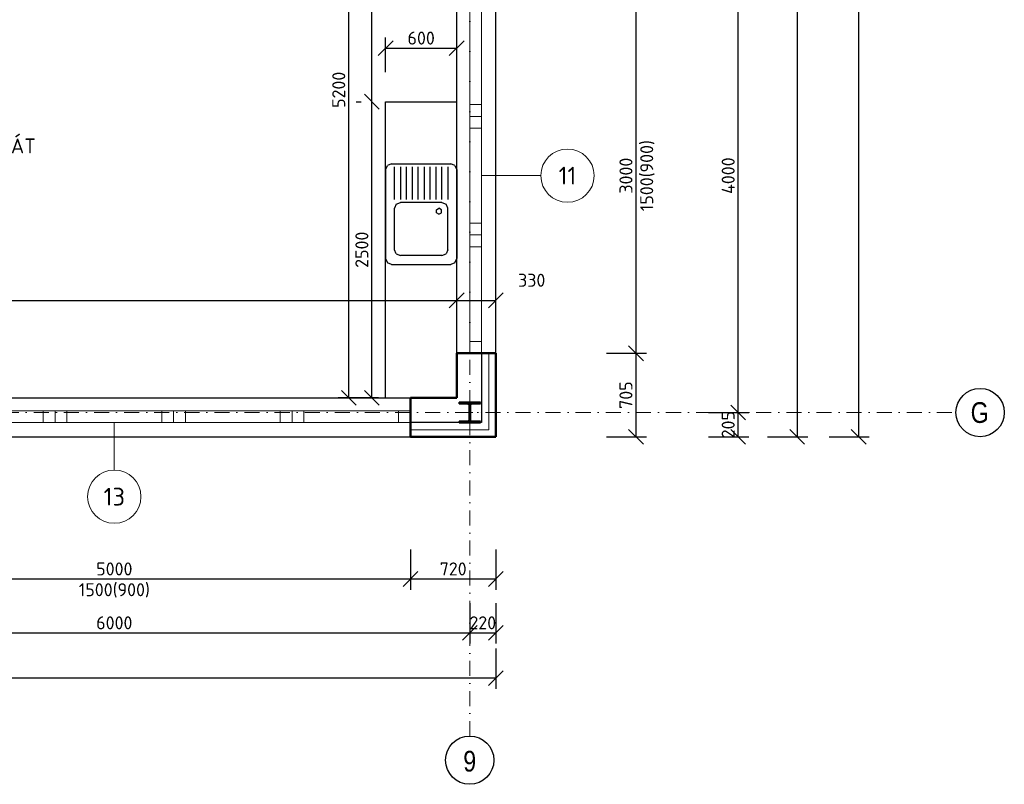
# Model space of a CAD drawing. Header units: millimetres. Extents: x -118752 to 407724, y -73278 to 155058.
# Tile 52 of 256: x 99646 to 107957, y -40922 to -34466. Entities that reach past the tile are written whole.
import ezdxf
from ezdxf.enums import TextEntityAlignment as Align

# ---------------------------------------------------------------- set-up
doc = ezdxf.new("R2010")
doc.units = ezdxf.units.MM
doc.header["$LTSCALE"] = 10
doc.linetypes.add('DASHDOT', pattern=[25.4, 12.7, -6.35, 0, -6.35])
doc.layers.add('CA_drez pravouhly+odkap. plocha (85x60xEH87)', color=7, linetype='Continuous')
doc.layers.add('IN_SANITA', color=7, linetype='Continuous')
for name, color, linetype, lineweight in [('CKBUBLINY', 1, 'Continuous', 18), ('CKBUBLINY_POPIS', 3, 'Continuous', 25), ('CKIZOLACE', 1, 'Continuous', 18), ('CKKOTY', 3, 'Continuous', 25), ('CKOKNA', 1, 'Continuous', 18), ('CKPOPISM', 6, 'Continuous', 50), ('CKPOPISM_POPIS', 3, 'Continuous', 25), ('CKRASTR', 7, 'DASHDOT', 15), ('CKRASTR_POPIS', 3, 'Continuous', 25), ('CKSTENY_PODROVINOU', 7, 'Continuous', 25), ('CKSTENY_REZ', 6, 'Continuous', 50), ('CSPROFILY_OSY', 1, 'DASHDOT', 18), ('CSPROFILY_REZY', 4, 'Continuous', 50), ('srafy', 7, 'Continuous', 18)]:
    doc.layers.add(name, color=color, linetype=linetype, lineweight=lineweight)
doc.styles.add('Arial', font='arial.ttf', dxfattribs={"width": 0.8})
doc.styles.get("Standard").update_dxf_attribs({"font": 'isocpeur.ttf'})
doc.linetypes.add('IZOLACE_POLYSTYREN_EXPANDOVANY', pattern='A,1,[224,CADKON.SHX,S=0.01,R=0,X=-0.5,Y=-1.74],-2', length=3)
doc.dimstyles.new('CADKON', dxfattribs={"dimscale": 50, "dimtxt": 2.2, "dimasz": 2.5, "dimexe": 1.8, "dimexo": 5, "dimgap": 0.6, "dimtad": 1, "dimrnd": 1, "dimtxsty": 'Standard', "dimblk1": 'OBLIQUE', "dimblk2": 'OBLIQUE', "dimsah": 1, "dimcen": 2.5, "dimadec": 1, "dimazin": 2, "dimtfac": 1, "dimtdec": 4, "dimtix": 1, "dimtmove": 2, "dimatfit": 3, "dimldrblk": 'OPEN30', "dimfxl": 5, "dimfxlon": 1, "dimtolj": 1, "dimarcsym": 0})

# ---------------------------------------------------------------- blocks, each defined once
blk = doc.blocks.new('_OBLIQUE')
at = {"color": 0, "linetype": 'ByBlock'}
blk.add_line((-0.5, -0.5), (0.5, 0.5), dxfattribs=at)
blk = doc.blocks.new('*D8029')
at = {"layer": 'CKKOTY', "color": 0, "lineweight": -2}
for p, q in [((104597.7, -37283), (104937.7, -37283)), ((104847.7, -37283), (104847.7, -37988.5)), ((104597.7, -37988.5), (104937.7, -37988.5))]:
    blk.add_line(p, q, dxfattribs=at)
at = {"layer": 'Defpoints', "color": 0}
for p in [(103664.4, -37283), (103664.4, -37988.5), (104847.7, -37988.5)]:
    blk.add_point(p, dxfattribs=at)
at = {"layer": 'CKKOTY', "color": 0, "lineweight": -2, "xscale": 125, "yscale": 125, "zscale": 125}
for p, rotation in [((104847.7, -37283), 90), ((104847.7, -37988.5), 270)]:
    blk.add_blockref('_OBLIQUE', p, dxfattribs=dict(at, rotation=rotation))
at = {"layer": 'CKKOTY', "color": 0, "insert": (104762.7, -37635.7), "char_height": 110, "attachment_point": 5, "rotation": 90}
blk.add_mtext('\\A1;705', dxfattribs=at)
blk = doc.blocks.new('_Open30')
at = {"color": 0, "lineweight": -2}
for p, q in [((-1, 0.268), (0, 0)), ((0, 0), (-1, -0.268)), ((0, 0), (-1, 0))]:
    blk.add_line(p, q, dxfattribs=at)
blk = doc.blocks.new('*D8030')
at = {"layer": 'CKKOTY', "color": 0, "lineweight": -2}
for p, q in [((102944.4, -38938.6), (102944.4, -39278.6)), ((103664.4, -38938.6), (103664.4, -39278.6)), ((103664.4, -39188.6), (102944.4, -39188.6))]:
    blk.add_line(p, q, dxfattribs=at)
at = {"layer": 'Defpoints', "color": 0}
for p in [(102944.4, -37988.5), (103664.4, -37988.5), (102944.4, -39188.6)]:
    blk.add_point(p, dxfattribs=at)
at = {"layer": 'CKKOTY', "color": 0, "lineweight": -2, "xscale": 125, "yscale": 125, "zscale": 125, "rotation": 180}
blk.add_blockref('_OBLIQUE', (102944.4, -39188.6), dxfattribs=at)
at = {"layer": 'CKKOTY', "color": 0, "lineweight": -2, "xscale": 125, "yscale": 125, "zscale": 125}
blk.add_blockref('_OBLIQUE', (103664.4, -39188.6), dxfattribs=at)
at = {"layer": 'CKKOTY', "color": 0, "insert": (103304.4, -39103.6), "char_height": 110, "attachment_point": 5}
blk.add_mtext('\\A1;720', dxfattribs=at)
blk = doc.blocks.new('_Open90')
at = {"color": 0, "lineweight": -2}
for p, q in [((0, 0), (-1, 0)), ((-0.5, 0.5), (0, 0)), ((0, 0), (-0.5, -0.5))]:
    blk.add_line(p, q, dxfattribs=at)
blk = doc.blocks.new('*D8039')
at = {"layer": 'CKKOTY', "color": 0, "lineweight": -2}
for p, q in [((97944.4, -38938.6), (97944.4, -39278.6)), ((102944.4, -38938.6), (102944.4, -39278.6)), ((102944.4, -39188.6), (97944.4, -39188.6))]:
    blk.add_line(p, q, dxfattribs=at)
at = {"layer": 'Defpoints', "color": 0}
for p in [(97944.4, -37988.5), (102944.4, -37988.5), (97944.4, -39188.6)]:
    blk.add_point(p, dxfattribs=at)
at = {"layer": 'CKKOTY', "color": 0, "lineweight": -2, "xscale": 125, "yscale": 125, "zscale": 125, "rotation": 180}
blk.add_blockref('_OBLIQUE', (97944.4, -39188.6), dxfattribs=at)
at = {"layer": 'CKKOTY', "color": 0, "lineweight": -2, "xscale": 125, "yscale": 125, "zscale": 125}
blk.add_blockref('_OBLIQUE', (102944.4, -39188.6), dxfattribs=at)
at = {"layer": 'CKKOTY', "color": 0, "char_height": 110, "attachment_point": 5}
for s, insert in [('\\A1;5000', (100444.4, -39103.6)), ('\\A1;1500(900)', (100444.4, -39284.6))]:
    blk.add_mtext(s, dxfattribs=dict(at, insert=insert))
blk = doc.blocks.new('*D8045')
at = {"layer": 'CKKOTY', "color": 0, "lineweight": -2}
for p, q in [((104597.7, -34283), (104937.7, -34283)), ((104847.7, -34283), (104847.7, -37283)), ((104597.7, -37283), (104937.7, -37283))]:
    blk.add_line(p, q, dxfattribs=at)
at = {"layer": 'Defpoints', "color": 0}
for p in [(103664.4, -34283), (103664.4, -37283), (104847.7, -37283)]:
    blk.add_point(p, dxfattribs=at)
at = {"layer": 'CKKOTY', "color": 0, "lineweight": -2, "xscale": 125, "yscale": 125, "zscale": 125}
for p, rotation in [((104847.7, -34283), 90), ((104847.7, -37283), 270)]:
    blk.add_blockref('_OBLIQUE', p, dxfattribs=dict(at, rotation=rotation))
at = {"layer": 'CKKOTY', "color": 0, "char_height": 110, "attachment_point": 5, "rotation": 90}
for s, insert in [('\\A1;1500(900)', (104943.7, -35783)), ('\\A1;3000', (104762.7, -35783))]:
    blk.add_mtext(s, dxfattribs=dict(at, insert=insert))
blk = doc.blocks.new('*D8058')
at = {"layer": 'CKKOTY', "color": 0, "lineweight": -2}
for p, q in [((97444.4, -39393.5), (97444.4, -39733.5)), ((103444.4, -39393.5), (103444.4, -39733.5)), ((97444.4, -39643.5), (103444.4, -39643.5))]:
    blk.add_line(p, q, dxfattribs=at)
at = {"layer": 'Defpoints', "color": 0}
for p in [(97444.4, -37988.5), (103444.4, -37988.5), (103444.4, -39643.5)]:
    blk.add_point(p, dxfattribs=at)
at = {"layer": 'CKKOTY', "color": 0, "lineweight": -2, "xscale": 125, "yscale": 125, "zscale": 125, "rotation": 180}
blk.add_blockref('_OBLIQUE', (97444.4, -39643.5), dxfattribs=at)
at = {"layer": 'CKKOTY', "color": 0, "lineweight": -2, "xscale": 125, "yscale": 125, "zscale": 125}
blk.add_blockref('_OBLIQUE', (103444.4, -39643.5), dxfattribs=at)
at = {"layer": 'CKKOTY', "color": 0, "insert": (100444.4, -39558.5), "char_height": 110, "attachment_point": 5}
blk.add_mtext('\\A1;6000', dxfattribs=at)
blk = doc.blocks.new('*D8059')
at = {"layer": 'CKKOTY', "color": 0, "lineweight": -2}
for p, q in [((103444.4, -39393.5), (103444.4, -39733.5)), ((103664.4, -39393.5), (103664.4, -39733.5)), ((103444.4, -39643.5), (103664.4, -39643.5))]:
    blk.add_line(p, q, dxfattribs=at)
at = {"layer": 'Defpoints', "color": 0}
for p in [(103444.4, -37988.5), (103664.4, -37988.5), (103664.4, -39643.5)]:
    blk.add_point(p, dxfattribs=at)
at = {"layer": 'CKKOTY', "color": 0, "lineweight": -2, "xscale": 125, "yscale": 125, "zscale": 125}
blk.add_blockref('_OBLIQUE', (103444.4, -39643.5), dxfattribs=at)
at = {"layer": 'CKKOTY', "color": 0, "lineweight": -2, "xscale": 125, "yscale": 125, "zscale": 125, "rotation": 180}
blk.add_blockref('_OBLIQUE', (103664.4, -39643.5), dxfattribs=at)
at = {"layer": 'CKKOTY', "color": 0, "insert": (103554.4, -39558.5), "char_height": 110, "attachment_point": 5}
blk.add_mtext('\\A1;220', dxfattribs=at)
blk = doc.blocks.new('*D8060')
at = {"layer": 'CKKOTY', "color": 0, "lineweight": -2}
for p, q in [((105460.8, -37783), (105800.8, -37783)), ((105710.8, -37988.5), (105710.8, -37783)), ((105460.8, -37988.5), (105800.8, -37988.5))]:
    blk.add_line(p, q, dxfattribs=at)
at = {"layer": 'Defpoints', "color": 0}
for p in [(103664.4, -37783), (105710.8, -37783), (103664.4, -37988.5)]:
    blk.add_point(p, dxfattribs=at)
at = {"layer": 'CKKOTY', "color": 0, "lineweight": -2, "xscale": 125, "yscale": 125, "zscale": 125}
for p, rotation in [((105710.8, -37783), 270), ((105710.8, -37988.5), 90)]:
    blk.add_blockref('_OBLIQUE', p, dxfattribs=dict(at, rotation=rotation))
at = {"layer": 'CKKOTY', "color": 0, "insert": (105625.8, -37885.7), "char_height": 110, "attachment_point": 5, "rotation": 90}
blk.add_mtext('\\A1;205', dxfattribs=at)
blk = doc.blocks.new('*D8061')
at = {"layer": 'CKKOTY', "color": 0, "lineweight": -2}
for p, q in [((105460.8, -33783), (105800.8, -33783)), ((105710.8, -37783), (105710.8, -33783)), ((105460.8, -37783), (105800.8, -37783))]:
    blk.add_line(p, q, dxfattribs=at)
at = {"layer": 'Defpoints', "color": 0}
for p in [(103664.4, -33783), (105710.8, -33783), (103664.4, -37783)]:
    blk.add_point(p, dxfattribs=at)
at = {"layer": 'CKKOTY', "color": 0, "lineweight": -2, "xscale": 125, "yscale": 125, "zscale": 125}
for p, rotation in [((105710.8, -33783), 90), ((105710.8, -37783), 270)]:
    blk.add_blockref('_OBLIQUE', p, dxfattribs=dict(at, rotation=rotation))
at = {"layer": 'CKKOTY', "color": 0, "insert": (105625.8, -35783), "char_height": 110, "attachment_point": 5, "rotation": 90}
blk.add_mtext('\\A1;4000', dxfattribs=at)
blk = doc.blocks.new('*D8069')
at = {"layer": 'CKKOTY', "color": 0, "lineweight": -2}
for p, q in [((105957.4, -28033), (106297.4, -28033)), ((106207.4, -28033), (106207.4, -37988.5)), ((105957.4, -37988.5), (106297.4, -37988.5))]:
    blk.add_line(p, q, dxfattribs=at)
at = {"layer": 'Defpoints', "color": 0}
for p in [(103664.4, -28033), (103664.4, -37988.5), (106207.4, -37988.5)]:
    blk.add_point(p, dxfattribs=at)
at = {"layer": 'CKKOTY', "color": 0, "lineweight": -2, "xscale": 125, "yscale": 125, "zscale": 125}
for p, rotation in [((106207.4, -28033), 90), ((106207.4, -37988.5), 270)]:
    blk.add_blockref('_OBLIQUE', p, dxfattribs=dict(at, rotation=rotation))
at = {"layer": 'CKKOTY', "color": 0, "insert": (106122.4, -33010.7), "char_height": 110, "attachment_point": 5, "rotation": 90}
blk.add_mtext('\\A1;9955', dxfattribs=at)
blk = doc.blocks.new('*D8070')
at = {"layer": 'CKKOTY', "color": 0, "lineweight": -2}
for p, q in [((106477, -5533), (106817, -5533)), ((106727, -5533), (106727, -37988.5)), ((106477, -37988.5), (106817, -37988.5))]:
    blk.add_line(p, q, dxfattribs=at)
at = {"layer": 'Defpoints', "color": 0}
for p in [(103664.4, -5533), (103664.4, -37988.5), (106727, -37988.5)]:
    blk.add_point(p, dxfattribs=at)
at = {"layer": 'CKKOTY', "color": 0, "lineweight": -2, "xscale": 125, "yscale": 125, "zscale": 125}
for p, rotation in [((106727, -5533), 90), ((106727, -37988.5), 270)]:
    blk.add_blockref('_OBLIQUE', p, dxfattribs=dict(at, rotation=rotation))
at = {"layer": 'CKKOTY', "color": 0, "insert": (106642, -21760.7), "char_height": 110, "attachment_point": 5, "rotation": 90}
blk.add_mtext('\\A1;32455', dxfattribs=at)
blk = doc.blocks.new('*D8071')
at = {"layer": 'CKKOTY', "color": 0, "lineweight": -2}
for p, q in [((86724.4, -39776.1), (86724.4, -40116.1)), ((103664.4, -39776.1), (103664.4, -40116.1)), ((103664.4, -40026.1), (86724.4, -40026.1))]:
    blk.add_line(p, q, dxfattribs=at)
at = {"layer": 'Defpoints', "color": 0}
for p in [(86724.4, -37988.5), (103664.4, -37988.5), (86724.4, -40026.1)]:
    blk.add_point(p, dxfattribs=at)
at = {"layer": 'CKKOTY', "color": 0, "lineweight": -2, "xscale": 125, "yscale": 125, "zscale": 125, "rotation": 180}
blk.add_blockref('_OBLIQUE', (86724.4, -40026.1), dxfattribs=at)
at = {"layer": 'CKKOTY', "color": 0, "lineweight": -2, "xscale": 125, "yscale": 125, "zscale": 125}
blk.add_blockref('_OBLIQUE', (103664.4, -40026.1), dxfattribs=at)
at = {"layer": 'CKKOTY', "color": 0, "insert": (95194.4, -39941.1), "char_height": 110, "attachment_point": 5}
blk.add_mtext('\\A1;16940', dxfattribs=at)
blk = doc.blocks.new('*D8072')
at = {"layer": 'CKKOTY', "color": 0, "lineweight": -2}
for p, q in [((102673.7, -32458), (102333.7, -32458)), ((102423.7, -37658.5), (102423.7, -32458)), ((102673.7, -37658.5), (102333.7, -37658.5))]:
    blk.add_line(p, q, dxfattribs=at)
at = {"layer": 'Defpoints', "color": 0}
for p in [(102423.7, -32458), (103334.4, -32458), (103334.4, -37658.5)]:
    blk.add_point(p, dxfattribs=at)
at = {"layer": 'CKKOTY', "color": 0, "lineweight": -2, "xscale": 125, "yscale": 125, "zscale": 125}
for p, rotation in [((102423.7, -32458), 90), ((102423.7, -37658.5), 270)]:
    blk.add_blockref('_OBLIQUE', p, dxfattribs=dict(at, rotation=rotation))
at = {"layer": 'CKKOTY', "color": 0, "insert": (102338.7, -35058.2), "char_height": 110, "attachment_point": 5, "rotation": 90}
blk.add_mtext('\\A1;5200', dxfattribs=at)
blk = doc.blocks.new('*D8081')
at = {"layer": 'CKKOTY', "color": 0, "lineweight": -2}
for p, q in [((92994.4, -37086.1), (92994.4, -36746.1)), ((103334.4, -37086.1), (103334.4, -36746.1)), ((92994.4, -36836.1), (103334.4, -36836.1))]:
    blk.add_line(p, q, dxfattribs=at)
at = {"layer": 'Defpoints', "color": 0}
for p in [(103334.4, -36836.1), (92994.4, -37658.5), (103334.4, -37658.5)]:
    blk.add_point(p, dxfattribs=at)
at = {"layer": 'CKKOTY', "color": 0, "lineweight": -2, "xscale": 125, "yscale": 125, "zscale": 125, "rotation": 180}
blk.add_blockref('_OBLIQUE', (92994.4, -36836.1), dxfattribs=at)
at = {"layer": 'CKKOTY', "color": 0, "lineweight": -2, "xscale": 125, "yscale": 125, "zscale": 125}
blk.add_blockref('_OBLIQUE', (103334.4, -36836.1), dxfattribs=at)
at = {"layer": 'CKKOTY', "color": 0, "insert": (98164.4, -36751.1), "char_height": 110, "attachment_point": 5}
blk.add_mtext('\\A1;10340', dxfattribs=at)
blk = doc.blocks.new('*D8082')
at = {"layer": 'CKKOTY', "color": 0, "lineweight": -2}
for p, q in [((103334.4, -37086.1), (103334.4, -36746.1)), ((103664.4, -37086.1), (103664.4, -36746.1)), ((103334.4, -36836.1), (103664.4, -36836.1))]:
    blk.add_line(p, q, dxfattribs=at)
at = {"layer": 'Defpoints', "color": 0}
for p in [(103664.4, -36836.1), (103664.4, -37635.7), (103334.4, -37658.5)]:
    blk.add_point(p, dxfattribs=at)
at = {"layer": 'CKKOTY', "color": 0, "lineweight": -2, "xscale": 125, "yscale": 125, "zscale": 125, "rotation": 180}
blk.add_blockref('_OBLIQUE', (103334.4, -36836.1), dxfattribs=at)
at = {"layer": 'CKKOTY', "color": 0, "lineweight": -2, "xscale": 125, "yscale": 125, "zscale": 125}
blk.add_blockref('_OBLIQUE', (103664.4, -36836.1), dxfattribs=at)
at = {"layer": 'CKKOTY', "color": 0, "insert": (103967.6, -36666.1), "char_height": 110, "attachment_point": 5}
blk.add_mtext('\\A1;330', dxfattribs=at)
blk = doc.blocks.new('*D8872')
at = {"layer": 'CKKOTY', "color": 0, "lineweight": -2}
for p, q in [((102484.4, -35158.5), (102528.7, -35158.5)), ((102618.7, -37658.5), (102618.7, -35158.5)), ((102484.4, -37658.5), (102528.7, -37658.5))]:
    blk.add_line(p, q, dxfattribs=at)
at = {"layer": 'Defpoints', "color": 0}
for p in [(102618.7, -35158.5), (102734.4, -35158.5), (102734.4, -37658.5)]:
    blk.add_point(p, dxfattribs=at)
at = {"layer": 'CKKOTY', "color": 0, "lineweight": -2, "xscale": 125, "yscale": 125, "zscale": 125}
for p, rotation in [((102618.7, -35158.5), 90), ((102618.7, -37658.5), 270)]:
    blk.add_blockref('_OBLIQUE', p, dxfattribs=dict(at, rotation=rotation))
at = {"layer": 'CKKOTY', "color": 0, "insert": (102533.7, -36408.5), "char_height": 110, "attachment_point": 5, "rotation": 90}
blk.add_mtext('\\A1;2500', dxfattribs=at)
blk = doc.blocks.new('*D8873')
at = {"layer": 'CKKOTY', "color": 0, "lineweight": -2}
for p, q in [((102868.7, -32628), (102528.7, -32628)), ((102618.7, -35158.5), (102618.7, -32628)), ((102484.4, -35158.5), (102528.7, -35158.5))]:
    blk.add_line(p, q, dxfattribs=at)
at = {"layer": 'Defpoints', "color": 0}
for p in [(102618.7, -32628), (103184.4, -32628), (102734.4, -35158.5)]:
    blk.add_point(p, dxfattribs=at)
at = {"layer": 'CKKOTY', "color": 0, "lineweight": -2, "xscale": 125, "yscale": 125, "zscale": 125}
for p, rotation in [((102618.7, -32628), 90), ((102618.7, -35158.5), 270)]:
    blk.add_blockref('_OBLIQUE', p, dxfattribs=dict(at, rotation=rotation))
at = {"layer": 'CKKOTY', "color": 0, "insert": (102533.7, -33893.2), "char_height": 110, "attachment_point": 5, "rotation": 90}
blk.add_mtext('\\A1;2530', dxfattribs=at)
blk = doc.blocks.new('*D8874')
at = {"layer": 'CKKOTY', "color": 0, "lineweight": -2}
for p, q in [((102734.4, -34908.5), (102734.4, -34616.5)), ((103334.4, -34758.5), (103334.4, -34616.5)), ((102734.4, -34706.5), (103334.4, -34706.5))]:
    blk.add_line(p, q, dxfattribs=at)
at = {"layer": 'Defpoints', "color": 0}
for p in [(103334.4, -34706.5), (103334.4, -35008.5), (102734.4, -35158.5)]:
    blk.add_point(p, dxfattribs=at)
at = {"layer": 'CKKOTY', "color": 0, "lineweight": -2, "xscale": 125, "yscale": 125, "zscale": 125, "rotation": 180}
blk.add_blockref('_OBLIQUE', (102734.4, -34706.5), dxfattribs=at)
at = {"layer": 'CKKOTY', "color": 0, "lineweight": -2, "xscale": 125, "yscale": 125, "zscale": 125}
blk.add_blockref('_OBLIQUE', (103334.4, -34706.5), dxfattribs=at)
at = {"layer": 'CKKOTY', "color": 0, "insert": (103034.4, -34621.5), "char_height": 110, "attachment_point": 5}
blk.add_mtext('\\A1;600', dxfattribs=at)
blk = doc.blocks.new('drez pravouhly+odkap. plocha (85x60xEH87)_P')
at = {"layer": 'CA_drez pravouhly+odkap. plocha (85x60xEH87)', "linetype": 'ByBlock'}
for p, q in [((-0.4104, -0.0146), (-0.375, 0)), ((-0.375, 0), (-0.1, 0)), ((-0.1, 0), (0.375, 0)), ((0.4104, -0.0146), (0.375, 0)), ((-0.4104, -0.0146), (-0.425, -0.05)), ((-0.425, -0.55), (-0.425, -0.05)), ((-0.4, -0.075), (-0.125, -0.075)), ((-0.05, -0.075), (-0.0854, -0.0896)), ((0.3, -0.075), (-0.05, -0.075)), ((0.3, -0.075), (0.3354, -0.0896)), ((0.4104, -0.0146), (0.425, -0.05)), ((0.425, -0.55), (0.425, -0.05)), ((-0.125, -0.125), (-0.4, -0.125)), ((-0.1, -0.125), (-0.0854, -0.0896)), ((-0.1, -0.125), (-0.1, -0.475)), ((-0.0375, -0.1283), (-0.05, -0.15)), ((-0.0375, -0.1717), (-0.05, -0.15)), ((-0.0125, -0.1283), (-0.0375, -0.1283)), ((0, -0.15), (-0.0125, -0.1283)), ((0, -0.15), (-0.0125, -0.1717)), ((0.35, -0.125), (0.3354, -0.0896)), ((0.35, -0.125), (0.35, -0.475)), ((-0.4, -0.175), (-0.125, -0.175)), ((-0.125, -0.225), (-0.4, -0.225)), ((-0.0125, -0.1717), (-0.0375, -0.1717)), ((-0.4, -0.275), (-0.125, -0.275)), ((-0.125, -0.325), (-0.4, -0.325)), ((-0.4, -0.375), (-0.125, -0.375)), ((-0.125, -0.425), (-0.4, -0.425)), ((-0.4, -0.475), (-0.125, -0.475)), ((-0.0854, -0.5104), (-0.1, -0.475)), ((0.3354, -0.5104), (0.35, -0.475)), ((-0.425, -0.55), (-0.4104, -0.5854)), ((-0.125, -0.525), (-0.4, -0.525)), ((-0.0854, -0.5104), (-0.05, -0.525)), ((0.3, -0.525), (-0.05, -0.525)), ((0.3354, -0.5104), (0.3, -0.525)), ((0.425, -0.55), (0.4104, -0.5854)), ((-0.375, -0.6), (-0.4104, -0.5854)), ((-0.375, -0.6), (-0.1, -0.6)), ((-0.1, -0.6), (0.375, -0.6)), ((0.375, -0.6), (0.4104, -0.5854))]:
    blk.add_line(p, q, dxfattribs=at)
blk = doc.blocks.new('CK_BUBBLE_1_0_0')
at = {"color": 0, "linetype": 'ByBlock', "lineweight": -2}
blk.add_circle((0, 0), 1, dxfattribs=at)
blk = doc.blocks.new('CK_S_EXT_HEAHEA180')
for p, q in [((-90, 85.5), (90, 85.5)), ((-90, 85.5), (-90, 76)), ((90, 85.5), (90, 76)), ((-90, 76), (-18, 76)), ((-3, -61), (-3, 61)), ((3, -61), (3, 61)), ((90, 76), (18, 76)), ((-90, -85.5), (-90, -76)), ((-90, -76), (-18, -76)), ((90, -76), (18, -76)), ((90, -85.5), (90, -76)), ((-90, -85.5), (90, -85.5))]:
    blk.add_line(p, q)
for centre, start, end in [((-18, 61), 0, 90), ((18, 61), 90, 180), ((-18, -61), 270, 0), ((18, -61), 180, 270)]:
    blk.add_arc(centre, 15, start, end)
blk = doc.blocks.new('CKBL2010716102454', base_point=(99257, -36297))

msp = doc.modelspace()

# ---------------------------------------------------------------- hatches: boundary and pattern name
at = {"layer": 'srafy', "transparency": 33554661}
h = msp.add_hatch(dxfattribs=at)
h.set_pattern_fill('ANSI32', color=256, scale=15, style=0)
h.paths.add_polyline_path([(92824.387, -32577.979), (92924.387, -32577.979), (92924.387, -32277.976), (92824.387, -32277.976)])
h.paths.add_polyline_path([(92924.387, -33877.981), (92924.387, -33477.979), (92824.387, -33477.979), (92824.387, -33977.981), (92894.387, -33977.981), (92994.387, -33977.981), (95224.387, -33977.981), (95224.387, -33877.981)])
h.paths.add_polyline_path([(92894.387, -34877.981), (92994.387, -34877.981), (92994.387, -33977.981), (92894.387, -33977.981)])
h.paths.add_polyline_path([(92894.387, -35777.981), (92894.387, -37658.481), (92894.387, -37768.481), (92944.387, -37768.481), (92994.387, -37768.481), (92994.387, -37658.481), (92994.387, -35777.981)])
edge = h.paths.add_edge_path()
edge.add_line((96124.387, -33977.981), (97432.373, -33977.981))
edge.add_line((97432.373, -33977.981), (97432.373, -33877.981))
edge.add_line((97432.373, -33877.981), (97344.387, -33877.981))
edge.add_line((97344.387, -33877.981), (97344.387, -33867.981))
edge.add_line((97344.387, -33867.981), (97423.137, -33867.981))
edge.add_arc((97423.137, -33849.981), 18, 270, 300.8700596)
edge.add_line((97432.373, -33865.431), (97432.373, -33782.981))
edge.add_line((97432.373, -33782.981), (97324.387, -33782.981))
edge.add_line((97324.387, -33782.981), (97324.387, -33877.981))
edge.add_line((97324.387, -33877.981), (96124.387, -33877.981))
edge.add_line((96124.387, -33877.981), (96124.387, -33977.981))
edge = h.paths.add_edge_path()
edge.add_line((97564.387, -33767.981), (97564.387, -33667.981))
edge.add_line((97564.387, -33667.981), (97432.373, -33667.981))
edge.add_line((97432.373, -33667.981), (97432.373, -33687.981))
edge.add_line((97432.373, -33687.981), (97444.387, -33687.981))
edge.add_line((97444.387, -33687.981), (97544.387, -33687.981))
edge.add_line((97544.387, -33687.981), (97544.387, -33697.981))
edge.add_line((97544.387, -33697.981), (97465.637, -33697.981))
edge.add_arc((97465.637, -33715.981), 18, 90, 180)
edge.add_line((97447.637, -33715.981), (97447.637, -33782.981))
edge.add_line((97447.637, -33782.981), (97447.637, -33849.981))
edge.add_arc((97465.637, -33849.981), 18, 180, 270)
edge.add_line((97465.637, -33867.981), (97544.387, -33867.981))
edge.add_line((97544.387, -33867.981), (97544.387, -33877.981))
edge.add_line((97544.387, -33877.981), (97444.387, -33877.981))
edge.add_line((97444.387, -33877.981), (97432.373, -33877.981))
edge.add_line((97432.373, -33877.981), (97432.373, -33977.981))
edge.add_line((97432.373, -33977.981), (99564.387, -33977.981))
edge.add_line((99564.387, -33977.981), (99564.387, -33767.981))
edge.add_line((99564.387, -33767.981), (99464.387, -33767.981))
edge.add_line((99464.387, -33767.981), (97564.387, -33767.981))
h.paths.add_polyline_path([(99564.387, -32477.981), (99564.387, -32327.981), (99564.387, -32027.981), (99464.387, -32027.981), (99464.387, -33767.981), (99564.387, -33767.981)])
h.paths.add_polyline_path([(99664.387, -32377.981), (99664.387, -32327.981), (99564.387, -32327.981), (99564.387, -32477.981), (99664.387, -32477.981)])
h.paths.add_polyline_path([(100464.387, -32477.981), (103334.387, -32477.981), (103334.387, -32403.93), (103334.387, -32327.981), (100464.387, -32327.981), (100464.387, -32377.981)])
edge = h.paths.add_edge_path(flags=16)
edge.add_arc((103284.387, -32403.93), 50, 0, 360)
h.paths.add_polyline_path([(99464.387, -31127.981), (99564.387, -31127.981), (99564.387, -30432.981), (99464.387, -30432.981)])
h.paths.add_polyline_path([(93282.529, -34125.872), (93282.529, -33861.872), (93447.529, -33861.872), (93447.529, -34125.872)], flags=24)
h.paths.add_polyline_path([(96841.099, -34140.335), (96841.099, -33898.335), (97006.099, -33898.335), (97006.099, -34140.335)], flags=24)
h.paths.add_polyline_path([(98782.919, -33928.783), (98782.919, -33686.783), (98947.919, -33686.783), (98947.919, -33928.783)], flags=24)
h.paths.add_polyline_path([(97679, -33838.981), (97679, -33596.981), (97844, -33596.981), (97844, -33838.981)], flags=24)

# ---------------------------------------------------------------- linework, layer by layer
at = {"layer": 'CKBUBLINY'}
for p, q in [((104044.387, -35782.981), (103544.387, -35782.981)), ((100444.387, -38268.481), (100444.387, -37868.481))]:
    msp.add_line(p, q, dxfattribs=at)
at = {"layer": 'CKIZOLACE', "linetype": 'IZOLACE_POLYSTYREN_EXPANDOVANY', "ltscale": 3}
msp.add_lwpolyline([(103604.387, -37282.981), (103604.387, -37928.481), (102944.387, -37928.481)], dxfattribs=at)
at = {"layer": 'CKOKNA'}
for p, q in [((103444.387, -35182.981), (103444.387, -34382.981)), ((103544.387, -35182.981), (103544.387, -34382.981)), ((103544.387, -35182.981), (103444.387, -35182.981)), ((103444.387, -35182.981), (103444.387, -35282.981)), ((103544.387, -35182.981), (103544.387, -35282.981)), ((103544.387, -35282.981), (103444.387, -35282.981)), ((103444.387, -35282.981), (103444.387, -35382.981)), ((103544.387, -35282.981), (103544.387, -35382.981)), ((103444.387, -36182.981), (103444.387, -35382.981)), ((103544.387, -35382.981), (103444.387, -35382.981)), ((103544.387, -36182.981), (103544.387, -35382.981)), ((103544.387, -36182.981), (103444.387, -36182.981)), ((103444.387, -36182.981), (103444.387, -36282.981)), ((103544.387, -36182.981), (103544.387, -36282.981)), ((103544.387, -36282.981), (103444.387, -36282.981)), ((103444.387, -36282.981), (103444.387, -36382.981)), ((103544.387, -36282.981), (103544.387, -36382.981)), ((103444.387, -37182.981), (103444.387, -36382.981)), ((103544.387, -36382.981), (103444.387, -36382.981)), ((103544.387, -37182.981), (103544.387, -36382.981)), ((103544.387, -37182.981), (103444.387, -37182.981)), ((103444.387, -37182.981), (103444.387, -37282.981)), ((103544.387, -37182.981), (103544.387, -37282.981)), ((103544.387, -37282.981), (103444.387, -37282.981)), ((99044.387, -37768.481), (99844.387, -37768.481)), ((99944.387, -37768.481), (99844.387, -37768.481)), ((99844.387, -37868.481), (99844.387, -37768.481)), ((99944.387, -37868.481), (99944.387, -37768.481)), ((100044.387, -37768.481), (99944.387, -37768.481)), ((100044.387, -37768.481), (100844.387, -37768.481)), ((100044.387, -37868.481), (100044.387, -37768.481)), ((100944.387, -37768.481), (100844.387, -37768.481)), ((100844.387, -37868.481), (100844.387, -37768.481)), ((100944.387, -37868.481), (100944.387, -37768.481)), ((101044.387, -37768.481), (100944.387, -37768.481)), ((101044.387, -37768.481), (101844.387, -37768.481)), ((101044.387, -37868.481), (101044.387, -37768.481)), ((101944.387, -37768.481), (101844.387, -37768.481)), ((101844.387, -37868.481), (101844.387, -37768.481)), ((101944.387, -37868.481), (101944.387, -37768.481)), ((102044.387, -37768.481), (101944.387, -37768.481)), ((102044.387, -37768.481), (102844.387, -37768.481)), ((102044.387, -37868.481), (102044.387, -37768.481)), ((102844.387, -37868.481), (102844.387, -37768.481)), ((102844.387, -37768.481), (102944.387, -37768.481)), ((102944.387, -37868.481), (102944.387, -37768.481)), ((99044.387, -37868.481), (99844.387, -37868.481)), ((99944.387, -37868.481), (99844.387, -37868.481)), ((100044.387, -37868.481), (99944.387, -37868.481)), ((100044.387, -37868.481), (100844.387, -37868.481)), ((100944.387, -37868.481), (100844.387, -37868.481)), ((101044.387, -37868.481), (100944.387, -37868.481)), ((101044.387, -37868.481), (101844.387, -37868.481)), ((101944.387, -37868.481), (101844.387, -37868.481)), ((102044.387, -37868.481), (101944.387, -37868.481)), ((102044.387, -37868.481), (102844.387, -37868.481)), ((102844.387, -37868.481), (102944.387, -37868.481))]:
    msp.add_line(p, q, dxfattribs=at)
at = {"layer": 'CKRASTR'}
for p, q in [((103444.387, -40515.255), (103444.387, -4782.981)), ((84518.685, -37782.981), (107548.763, -37782.981))]:
    msp.add_line(p, q, dxfattribs=at)
at = {"layer": 'CKRASTR_POPIS'}
for centre in [(107752.686, -37782.981), (103444.387, -40718.07)]:
    msp.add_circle(centre, 203.923, dxfattribs=at)
at = {"layer": 'CKSTENY_PODROVINOU'}
for p, q in [((103334.387, -37282.981), (103334.387, -34282.981)), ((103664.387, -37282.981), (103664.387, -34282.981)), ((103544.387, -37282.981), (103544.387, -37868.481)), ((103544.387, -37282.981), (103664.387, -37282.981)), ((97944.387, -37658.481), (102944.387, -37658.481)), ((103544.387, -37868.481), (102944.387, -37868.481)), ((102944.387, -37868.481), (102944.387, -37988.481)), ((97944.387, -37988.481), (102944.387, -37988.481))]:
    msp.add_line(p, q, dxfattribs=at)
at = {"layer": 'CKSTENY_REZ'}
for p, q in [((103334.387, -37282.981), (103334.387, -37658.481)), ((103664.387, -37282.981), (103334.387, -37282.981)), ((103664.387, -37282.981), (103664.387, -37988.481)), ((102944.387, -37988.481), (102944.387, -37658.481)), ((103334.387, -37658.481), (102944.387, -37658.481)), ((103664.387, -37988.481), (102944.387, -37988.481))]:
    msp.add_line(p, q, dxfattribs=at)
at = {"layer": 'CSPROFILY_OSY'}
for p, q in [((103444.387, -37878.481), (103444.387, -37687.481)), ((103344.387, -37782.981), (103544.387, -37782.981))]:
    msp.add_line(p, q, dxfattribs=at)
at = {"layer": 'IN_SANITA', "linetype": 'Continuous'}
for p, q in [((102734.387, -37658.481), (102734.387, -35158.481)), ((102734.387, -35158.481), (103334.387, -35158.481))]:
    msp.add_line(p, q, dxfattribs=at)

# ---------------------------------------------------------------- block references
at = {"layer": 'CKBUBLINY'}
ref = msp.add_blockref('CK_BUBBLE_1_0_0', (104269.387, -35782.981), dxfattribs=dict(at, xscale=225, yscale=225, zscale=225))
ref.add_attrib('NUM1', '11', dxfattribs={"layer": 'CKBUBLINY_POPIS', "height": 150}).set_placement((104269.387, -35782.981), align=Align.MIDDLE_CENTER)
ref = msp.add_blockref('CK_BUBBLE_1_0_0', (100444.387, -38493.481), dxfattribs=dict(at, xscale=225, yscale=225, zscale=225))
ref.add_attrib('NUM1', '13', dxfattribs={"layer": 'CKBUBLINY_POPIS', "height": 150}).set_placement((100444.387, -38493.481), align=Align.MIDDLE_CENTER)
at = {"layer": 'CKPOPISM'}
ref = msp.add_blockref('CKBL2010716102454', (99257.174, -35594.361), dxfattribs=dict(at, xscale=0.5, yscale=0.5, zscale=0.5))
ref.add_attrib('JMENO', 'SEKRETARIÁT', dxfattribs={"layer": 'CKPOPISM_POPIS', "height": 125}).set_placement((99257.174, -35594.361), align=Align.CENTER)
ref.add_attrib('CISLO', '%%U311', dxfattribs={"height": 150, "style": 'Arial'}).set_placement((99257.174, -35344.361), align=Align.CENTER)
at = {"layer": 'CSPROFILY_REZY'}
msp.add_blockref('CK_S_EXT_HEAHEA180', (103444.387, -37782.981), dxfattribs=at)
at = {"layer": 'IN_SANITA', "linetype": 'Continuous', "xscale": 1000, "yscale": 1000, "zscale": 1000, "rotation": 270}
msp.add_blockref('drez pravouhly+odkap. plocha (85x60xEH87)_P', (103334.387, -36108.481), dxfattribs=at)

# ---------------------------------------------------------------- texts
at = {"layer": 'CKRASTR_POPIS', "style": 'Arial', "width": 0.8}
for s, p in [('G', (107748.583, -37782.981)), ('9', (103444.387, -40726.528))]:
    msp.add_text(s, height=175, dxfattribs=at).set_placement(p, align=Align.MIDDLE)

# ---------------------------------------------------------------- dimensions: what is measured, and where the dimension line sits
at = {"layer": 'CKKOTY'}
for base, p1, p2, override, picture, middle in [((106726.965, -37988.481), (103664.387, -5532.981), (103664.387, -37988.481), {"dimscale": 50, "dimexo": 10, "dimldrblk": 'Open90'}, '*D8070', (106641.965, -21760.731)), ((106207.38, -37988.481), (103664.387, -28032.981), (103664.387, -37988.481), {"dimscale": 50, "dimexo": 10, "dimtmove": 2}, '*D8069', (106122.38, -33010.731)), ((102423.709, -32457.981), (103334.387, -37658.481), (103334.387, -32457.981), {"dimscale": 50, "dimexo": 10, "dimldrblk": 'Open90'}, '*D8072', (102338.709, -35058.231)), ((102618.727, -32627.981), (102734.387, -35158.481), (103184.387, -32627.981), {"dimtmove": 2}, '*D8873', (102533.727, -33893.231)), ((105710.806, -33782.981), (103664.387, -37782.981), (103664.387, -33782.981), {"dimscale": 50, "dimexo": 10, "dimtmove": 2}, '*D8061', (105625.806, -35782.981)), ((104847.702, -37988.481), (103664.387, -37282.981), (103664.387, -37988.481), {"dimscale": 50, "dimexo": 10, "dimtmove": 2}, '*D8029', (104762.702, -37635.731)), ((105710.806, -37782.981), (103664.387, -37988.481), (103664.387, -37782.981), {"dimscale": 50, "dimexo": 10, "dimldrblk": 'Open90'}, '*D8060', (105625.806, -37885.731))]:
    dim = msp.add_linear_dim(base=base, p1=p1, p2=p2, angle=90, dimstyle='CADKON', override=override, dxfattribs=at)
    dim.commit()
    dim.dimension.update_dxf_attribs({"geometry": picture, "text_midpoint": middle})
dim = msp.add_linear_dim(base=(104847.702, -37282.981), p1=(103664.387, -34282.981), p2=(103664.387, -37282.981), angle=90, text='<>\\X1500(900)', dimstyle='CADKON', override={"dimscale": 50, "dimexo": 10, "dimtmove": 2}, dxfattribs=at)
dim.commit()
dim.dimension.update_dxf_attribs({"geometry": '*D8045', "text_midpoint": (104762.702, -35782.981)})
dim = msp.add_linear_dim(base=(103334.387, -34706.48), p1=(102734.387, -35158.481), p2=(103334.387, -35008.481), dimstyle='CADKON', dxfattribs=at)
dim.commit()
dim.dimension.update_dxf_attribs({"geometry": '*D8874', "text_midpoint": (103034.387, -34621.48)})
dim = msp.add_linear_dim(base=(102618.727, -35158.481), p1=(102734.387, -37658.481), p2=(102734.387, -35158.481), angle=90, dimstyle='CADKON', dxfattribs=at)
dim.commit()
dim.dimension.update_dxf_attribs({"geometry": '*D8872', "text_midpoint": (102533.727, -36408.481)})
dim = msp.add_linear_dim(base=(103664.387, -36836.083), p1=(103334.387, -37658.481), p2=(103664.387, -37635.731), dimstyle='CADKON', override={"dimscale": 50, "dimexo": 10, "dimtmove": 2}, dxfattribs=at)
dim.commit()
dim.dimension.update_dxf_attribs({"geometry": '*D8082', "text_midpoint": (103967.574, -36666.083), "dimtype": 160})
for base, p1, p2, override, picture, middle in [((103334.387, -36836.083), (92994.387, -37658.481), (103334.387, -37658.481), {"dimscale": 50, "dimexo": 10, "dimtmove": 2}, '*D8081', (98164.387, -36751.083)), ((86724.387, -40026.078), (103664.387, -37988.481), (86724.387, -37988.481), {"dimscale": 50, "dimexo": 10, "dimldrblk": 'Open90'}, '*D8071', (95194.387, -39941.078)), ((103444.387, -39643.528), (97444.387, -37988.481), (103444.387, -37988.481), {"dimscale": 50, "dimexo": 10, "dimtmove": 2}, '*D8058', (100444.387, -39558.528)), ((102944.387, -39188.616), (103664.387, -37988.481), (102944.387, -37988.481), {"dimscale": 50, "dimexo": 10, "dimldrblk": 'Open90'}, '*D8030', (103304.387, -39103.616)), ((103664.387, -39643.528), (103444.387, -37988.481), (103664.387, -37988.481), {"dimscale": 50, "dimexo": 10, "dimtmove": 2}, '*D8059', (103554.387, -39558.528))]:
    dim = msp.add_linear_dim(base=base, p1=p1, p2=p2, dimstyle='CADKON', override=override, dxfattribs=at)
    dim.commit()
    dim.dimension.update_dxf_attribs({"geometry": picture, "text_midpoint": middle})
dim = msp.add_linear_dim(base=(97944.387, -39188.616), p1=(102944.387, -37988.481), p2=(97944.387, -37988.481), text='<>\\X1500(900)', dimstyle='CADKON', override={"dimscale": 50, "dimexo": 10, "dimtmove": 2}, dxfattribs=at)
dim.commit()
dim.dimension.update_dxf_attribs({"geometry": '*D8039', "text_midpoint": (100444.387, -39103.616)})

doc.saveas('drawing.dxf')
